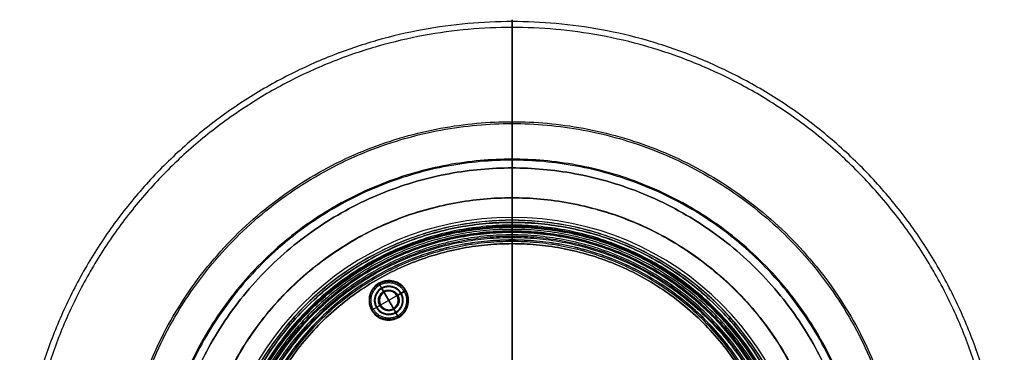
# Model space of a CAD drawing. Header units: millimetres. Extents: x -197 to 303, y -290 to 210.
# Tile 6 of 6: x -196 to 302, y 42 to 210. Entities that reach past the tile are written whole.
import ezdxf

# ---------------------------------------------------------------- set-up
doc = ezdxf.new("R2010")
doc.units = ezdxf.units.MM
doc.header["$MEASUREMENT"] = 0
doc.layers.add('PREDEFINITO', color=7, linetype='Continuous')

msp = doc.modelspace()

# ---------------------------------------------------------------- linework, layer by layer
at = {"layer": 'PREDEFINITO'}
for p, q in [((53.1, 134.88, -156.56), (53.1, 107.33, -156.56)), ((53.1, 134.88, -153.56), (53.1, 107.33, -153.56)), ((53.1, 109.88, -157.56), (53.1, 109.88, -158.56)), ((53.1, 109.88, -157.56), (53.1, 108.38, -157.56)), ((53.1, 108.38, -157.56), (53.1, 108.38, -158.56)), ((53.1, 105.33, -159.56), (53.1, 102.33, -159.56)), ((53.1, 105.33, -158.56), (53.1, 105.33, -159.56)), ((53.1, 104.88, -163.56), (53.1, 102.88, -163.56)), ((53.1, 104.88, -162.06), (53.1, 102.88, -162.06)), ((53.1, 102.33, -158.56), (53.1, 102.33, -159.56)), ((53.1, 96.56, -158.06), (53.1, -35.12, -158.06)), ((53.1, 96.56, -159.56), (53.1, -35.12, -159.56)), ((-14.24, 76.52, -166.76), (-14.24, 76.52, -160.76)), ((-14.24, 76.52, -160.76), (-11.86, 72.4, -160.76)), ((-14.24, 76.52, -159.56), (-14.24, 76.52, -160.76)), ((-11.74, 72.19, -160.76), (-14.24, 76.52, -160.76)), ((-14.24, 76.52, -159.56), (-11.74, 72.19, -159.56)), ((-12.86, 74.13, -167.76), (-13.74, 75.65, -167.76)), ((-9.24, 77.86, -166.76), (-9.24, 77.86, -160.76)), ((-9.24, 77.86, -159.56), (-9.24, 77.86, -160.76)), ((-9.24, 75.11, -167.76), (-9.24, 75.11, -167.01)), ((-9.24, 74.86, -168.46), (-9.24, 74.86, -166.76)), ((-3.18, 71.36, -168.46), (-15.3, 64.36, -168.46)), ((-3.18, 71.36, -166.76), (-15.3, 64.36, -166.76)), ((-3.18, 71.36, -166.76), (-15.3, 64.36, -166.76)), ((-5.12, 70.23, -159.76), (-13.35, 65.48, -159.76)), ((-12.86, 74.13, -167.76), (-12.86, 74.13, -167.01)), ((-12.74, 73.92, -168.46), (-12.74, 73.92, -166.76)), ((-5.74, 61.79, -168.46), (-12.74, 73.92, -168.46)), ((-12.74, 73.92, -166.76), (-5.74, 61.79, -166.76)), ((-5.74, 61.79, -166.76), (-12.74, 73.92, -166.76)), ((-11.74, 72.19, -159.56), (-11.74, 72.19, -160.76)), ((-11.61, 71.97, -160.26), (-11.61, 71.97, -159.76)), ((-11.61, 71.97, -159.76), (-6.86, 63.74, -159.76)), ((-9.24, 72.86, -159.56), (-9.24, 72.86, -160.76)), ((-9.24, 72.61, -160.26), (-9.24, 72.61, -159.76)), ((-4.91, 70.36, -160.76), (-0.58, 72.86, -160.76)), ((-4.91, 70.36, -159.56), (-0.58, 72.86, -159.56)), ((-0.58, 72.86, -160.76), (-4.69, 70.48, -160.76)), ((-1.44, 72.36, -167.76), (-2.96, 71.48, -167.76)), ((-19.24, 67.86, -166.76), (-19.24, 67.86, -160.76)), ((-19.24, 67.86, -159.56), (-19.24, 67.86, -160.76)), ((-17.9, 62.86, -160.76), (-13.57, 65.36, -160.76)), ((-17.9, 62.86, -159.56), (-13.57, 65.36, -159.56)), ((-13.79, 65.23, -160.76), (-17.9, 62.86, -160.76)), ((-16.49, 67.86, -167.76), (-16.49, 67.86, -167.01)), ((-16.24, 67.86, -168.46), (-16.24, 67.86, -166.76)), ((-14.24, 67.86, -159.56), (-14.24, 67.86, -160.76)), ((-13.99, 67.86, -160.26), (-13.99, 67.86, -159.76)), ((-4.49, 67.86, -160.26), (-4.49, 67.86, -159.76)), ((-4.24, 67.86, -159.56), (-4.24, 67.86, -160.76)), ((-2.24, 67.86, -168.46), (-2.24, 67.86, -166.76)), ((-1.99, 67.86, -167.76), (-1.99, 67.86, -167.01)), ((0.76, 67.86, -166.76), (0.76, 67.86, -160.76)), ((0.76, 67.86, -159.56), (0.76, 67.86, -160.76)), ((-15.52, 64.23, -167.76), (-17.03, 63.36, -167.76)), ((-9.24, 63.11, -160.26), (-9.24, 63.11, -159.76)), ((-9.24, 62.86, -159.56), (-9.24, 62.86, -160.76)), ((-9.24, 60.86, -168.46), (-9.24, 60.86, -166.76)), ((-9.24, 60.61, -167.76), (-9.24, 60.61, -167.01)), ((-4.24, 59.2, -160.76), (-6.74, 63.53, -160.76)), ((-6.74, 63.53, -159.56), (-4.24, 59.2, -159.56)), ((-6.61, 63.31, -160.76), (-4.24, 59.2, -160.76)), ((-4.74, 60.06, -167.76), (-5.61, 61.58, -167.76)), ((-9.24, 57.86, -166.76), (-9.24, 57.86, -160.76)), ((-9.24, 57.86, -159.56), (-9.24, 57.86, -160.76))]:
    msp.add_line(p, q, dxfattribs=at)
for centre, radius, start, end in [((53.1, -40.12, -157.56), 150, 360, 180), ((53.1, -40.12, -158.56), 150, 0, 180), ((53.1, -40.12, -158.06), 150, 360, 270), ((53.1, -40.12, -158.56), 148.5, 0, 180), ((53.1, -40.12, -158.06), 148.5, 360, 270), ((53.1, -40.12, -158.56), 145.45, 0, 180), ((53.1, -40.12, -159.06), 145.45, 0, 180), ((53.1, -40.12, -158.56), 142.45, 0, 180), ((53.1, -40.12, -159.06), 142.45, 0, 180), ((-9.24, 67.86, -160.16), 10, 180, 120), ((-9.24, 67.86, -166.76), 10, 120, 300), ((-9.24, 67.86, -160.76), 10, 120, 300), ((-9.24, 67.86, -163.76), 10, 120, 360), ((-9.24, 67.86, -159.56), 10, 120, 180), ((-9.24, 67.86, -160.76), 10, 120, 180), ((-9.24, 67.86, -160.16), 10, 120, 180), ((-9.24, 67.86, -166.76), 10, 0, 120), ((-9.24, 67.86, -160.76), 10, 360, 120), ((-9.24, 67.86, -163.76), 10, 360, 120), ((-9.24, 67.86, -159.56), 10, 300, 120), ((-9.24, 67.86, -167.01), 7.25, 360, 120), ((-9.24, 67.86, -167.76), 7.25, 0, 120), ((-9.24, 67.86, -167.38), 7.25, 0, 120), ((-9.24, 67.86, -168.46), 7, 0, 120), ((-9.24, 67.86, -166.76), 7, 0, 120), ((-9.24, 67.86, -167.61), 7, 0, 120), ((-9.24, 67.86, -167.01), 7.25, 120, 300), ((-9.24, 67.86, -167.76), 7.25, 120, 300), ((-9.24, 67.86, -167.38), 7.25, 120, 360), ((-9.24, 67.86, -166.76), 7, 120, 300), ((-9.24, 67.86, -167.61), 7, 120, 0), ((-9.24, 67.86, -160.16), 5, 180, 120), ((-9.24, 67.86, -160.76), 5, 120, 180), ((-9.24, 67.86, -159.56), 5, 120, 180), ((-9.24, 67.86, -160.16), 5, 120, 180), ((-9.24, 67.86, -160.26), 4.75, 120, 300), ((-9.24, 67.86, -159.76), 4.75, 120, 300), ((-9.24, 67.86, -160.01), 4.75, 120, 0), ((-9.24, 67.86, -160.76), 5, 300, 120), ((-9.24, 67.86, -159.56), 5, 300, 120), ((-9.24, 67.86, -160.26), 4.75, 0, 120), ((-9.24, 67.86, -159.76), 4.75, 360, 120), ((-9.24, 67.86, -160.01), 4.75, 0, 120), ((-9.24, 67.86, -159.56), 10, 180, 300), ((-9.24, 67.86, -160.76), 10, 180, 300), ((-9.24, 67.86, -160.76), 5, 180, 300), ((-9.24, 67.86, -159.56), 5, 180, 300), ((-9.24, 67.86, -160.26), 4.75, 300, 0), ((-9.24, 67.86, -159.76), 4.75, 300, 0), ((-9.24, 67.86, -168.46), 7, 300, 0), ((-9.24, 67.86, -166.76), 7, 300, 0), ((-9.24, 67.86, -167.01), 7.25, 300, 0), ((-9.24, 67.86, -167.76), 7.25, 300, 0), ((-9.24, 67.86, -166.76), 10, 300, 0), ((-9.24, 67.86, -160.76), 10, 300, 360)]:
    msp.add_arc(centre, radius, start, end, dxfattribs=at)
at = {"layer": 'PREDEFINITO', "extrusion": (-1, -1.11092e-16, 4.21893e-13)}
msp.add_rational_spline([(53.1, 134.88, -156.56), (53.1, 198.84, -156.56), (53.1, 208.94, -93.4), (53.1, 219.04, -30.24), (53.1, 158.27, -10.3)], [1, 0.760888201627, 1, 0.760888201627, 1], degree=2, knots=[0, 0, 0, 154.091743, 154.091743, 308.183487, 308.183487, 308.183487], dxfattribs=at)
at = {"layer": 'PREDEFINITO'}
for points, weights, knots in [([(302.16, -40.12, -93.4), (302.16, -289.18, -93.4), (53.1, -289.18, -93.4), (-195.96, -289.18, -93.4), (-195.96, -40.12, -93.4), (-195.96, 208.94, -93.4), (53.1, 208.94, -93.4), (302.16, 208.94, -93.4), (302.16, -40.12, -93.4)], [1, 0.707106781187, 1, 0.707106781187, 1, 0.707106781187, 1, 0.707106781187, 1], [0, 0, 0, 518.316935, 518.316935, 1036.63387, 1036.63387, 1554.950806, 1554.950806, 2073.267741, 2073.267741, 2073.267741]), ([(299.2, -40.12, -92.93), (299.2, -286.21, -92.93), (53.1, -286.21, -92.93), (-193, -286.21, -92.93), (-193, -40.12, -92.93), (-193, 205.98, -92.93), (53.1, 205.98, -92.93), (299.2, 205.98, -92.93), (299.2, -40.12, -92.93)], [1, 0.707106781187, 1, 0.707106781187, 1, 0.707106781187, 1, 0.707106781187, 1], [0, 0, 0, 511.584258, 511.584258, 1023.168516, 1023.168516, 1534.752773, 1534.752773, 2046.337031, 2046.337031, 2046.337031]), ([(251.49, -40.12, -10.3), (251.49, 158.27, -10.3), (53.1, 158.27, -10.3), (-145.29, 158.27, -10.3), (-145.29, -40.12, -10.3), (-145.29, -238.5, -10.3), (53.1, -238.5, -10.3), (251.49, -238.5, -10.3), (251.49, -40.12, -10.3)], [1, 0.707106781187, 1, 0.707106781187, 1, 0.707106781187, 1, 0.707106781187, 1], [-2073.267741, -2073.267741, -2073.267741, -1554.950806, -1554.950806, -1036.63387, -1036.63387, -518.316935, -518.316935, 0, 0, 0]), ([(250.55, -40.12, -13.15), (250.55, 157.34, -13.15), (53.1, 157.34, -13.15), (-144.35, 157.34, -13.15), (-144.35, -40.12, -13.15), (-144.35, -237.57, -13.15), (53.1, -237.57, -13.15), (250.55, -237.57, -13.15), (250.55, -40.12, -13.15)], [1, 0.707106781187, 1, 0.707106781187, 1, 0.707106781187, 1, 0.707106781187, 1], [-1579.620775, -1579.620775, -1579.620775, -1184.715581, -1184.715581, -789.810387, -789.810387, -394.905194, -394.905194, 0, 0, 0]), ([(232.55, -40.12, -5.42), (232.55, -219.56, -5.42), (53.1, -219.56, -5.42), (-126.35, -219.56, -5.42), (-126.35, -40.12, -5.42), (-126.35, 139.33, -5.42), (53.1, 139.33, -5.42), (232.55, 139.33, -5.42), (232.55, -40.12, -5.42)], [0.995750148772, 0.704101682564, 0.995750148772, 0.704101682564, 0.995750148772, 0.704101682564, 0.995750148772, 0.704101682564, 0.995750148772], [0, 0, 0, 396.776243, 396.776243, 793.552487, 793.552487, 1190.32873, 1190.32873, 1587.104974, 1587.104974, 1587.104974]), ([(231.99, -40.12, -8.37), (231.99, -219.01, -8.37), (53.1, -219.01, -8.37), (-125.79, -219.01, -8.37), (-125.79, -40.12, -8.37), (-125.79, 138.78, -8.37), (53.1, 138.78, -8.37), (231.99, 138.78, -8.37), (231.99, -40.12, -8.37)], [0.995750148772, 0.704101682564, 0.995750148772, 0.704101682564, 0.995750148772, 0.704101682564, 0.995750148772, 0.704101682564, 0.995750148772], [0, 0, 0, 394.905194, 394.905194, 789.810387, 789.810387, 1184.715581, 1184.715581, 1579.620775, 1579.620775, 1579.620775]), ([(228.1, -40.12, -156.56), (228.1, 134.88, -156.56), (53.1, 134.88, -156.56), (-121.9, 134.88, -156.56), (-121.9, -40.12, -156.56)], [1, 0.707106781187, 1, 0.707106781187, 1], [-549.778717, -549.778717, -549.778717, -274.889358, -274.889358, 0, 0, 0]), ([(-121.9, -40.12, -153.56), (-121.9, 134.88, -153.56), (53.1, 134.88, -153.56), (228.1, 134.88, -153.56), (228.1, -40.12, -153.56)], [1, 0.707106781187, 1, 0.707106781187, 1], [0, 0, 0, 274.889358, 274.889358, 549.778717, 549.778717, 549.778717]), ([(213.13, -40.12, -3.05), (213.13, 119.92, -3.05), (53.1, 119.92, -3.05), (-106.94, 119.92, -3.05), (-106.94, -40.12, -3.05), (-106.94, -200.15, -3.05), (53.1, -200.15, -3.05), (213.13, -200.15, -3.05), (213.13, -40.12, -3.05)], [1, 0.707106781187, 1, 0.707106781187, 1, 0.707106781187, 1, 0.707106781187, 1], [-1587.104974, -1587.104974, -1587.104974, -1190.32873, -1190.32873, -793.552487, -793.552487, -396.776243, -396.776243, 0, 0, 0]), ([(212.97, -40.12, -6.05), (212.97, 119.75, -6.05), (53.1, 119.75, -6.05), (-106.77, 119.75, -6.05), (-106.77, -40.12, -6.05), (-106.77, -199.98, -6.05), (53.1, -199.98, -6.05), (212.97, -199.98, -6.05), (212.97, -40.12, -6.05)], [1, 0.707106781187, 1, 0.707106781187, 1, 0.707106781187, 1, 0.707106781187, 1], [-1278.930432, -1278.930432, -1278.930432, -959.197824, -959.197824, -639.465216, -639.465216, -319.732608, -319.732608, 0, 0, 0]), ([(201.63, -40.12, -162.09), (201.63, -188.65, -162.09), (53.1, -188.65, -162.09), (-95.44, -188.65, -162.09), (-95.44, -40.12, -162.09), (-95.44, 108.42, -162.09), (53.1, 108.42, -162.09), (201.63, 108.42, -162.09), (201.63, -40.12, -162.09)], [0.853553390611, 0.603553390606, 0.853553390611, 0.603553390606, 0.853553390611, 0.603553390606, 0.853553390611, 0.603553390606, 0.853553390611], [0, 0, 0, 300, 300, 600, 600, 900, 900, 1200, 1200, 1200]), ([(201.6, -40.12, -157.56), (201.6, 108.38, -157.56), (53.1, 108.38, -157.56), (-95.4, 108.38, -157.56), (-95.4, -40.12, -157.56)], [1, 0.707106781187, 1, 0.707106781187, 1], [-466.526509, -466.526509, -466.526509, -233.263255, -233.263255, 0, 0, 0]), ([(200.57, -40.12, -161.03), (200.57, -187.59, -161.03), (53.1, -187.59, -161.03), (-94.38, -187.59, -161.03), (-94.38, -40.12, -161.03), (-94.38, 107.36, -161.03), (53.1, 107.36, -161.03), (200.57, 107.36, -161.03), (200.57, -40.12, -161.03)], [0.853553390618, 0.603553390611, 0.853553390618, 0.603553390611, 0.853553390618, 0.603553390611, 0.853553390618, 0.603553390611, 0.853553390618], [0, 0, 0, 297, 297, 594, 594, 891, 891, 1188, 1188, 1188]), ([(-94.35, -40.12, -156.56), (-94.35, 107.33, -156.56), (53.1, 107.33, -156.56), (200.55, 107.33, -156.56), (200.55, -40.12, -156.56)], [1, 0.707106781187, 1, 0.707106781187, 1], [0, 0, 0, 231.61491, 231.61491, 463.22982, 463.22982, 463.22982]), ([(200.55, -40.12, -153.56), (200.55, 107.33, -153.56), (53.1, 107.33, -153.56), (-94.35, 107.33, -153.56), (-94.35, -40.12, -153.56)], [1, 0.707106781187, 1, 0.707106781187, 1], [-463.22982, -463.22982, -463.22982, -231.61491, -231.61491, 0, 0, 0]), ([(199.14, -40.12, -157.14), (199.14, -186.15, -157.14), (53.1, -186.15, -157.14), (-92.94, -186.15, -157.14), (-92.94, -40.12, -157.14), (-92.94, 105.92, -157.14), (53.1, 105.92, -157.14), (199.14, 105.92, -157.14), (199.14, -40.12, -157.14)], [0.853553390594, 0.603553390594, 0.853553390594, 0.603553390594, 0.853553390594, 0.603553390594, 0.853553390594, 0.603553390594, 0.853553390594], [0, 0, 0, 294.901262, 294.901262, 589.802525, 589.802525, 884.703787, 884.703787, 1179.605049, 1179.605049, 1179.605049]), ([(198.55, -40.12, -159.56), (198.55, 105.33, -159.56), (53.1, 105.33, -159.56), (-92.35, 105.33, -159.56), (-92.35, -40.12, -159.56)], [1, 0.707106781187, 1, 0.707106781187, 1], [-456.946634, -456.946634, -456.946634, -228.473317, -228.473317, 0, 0, 0]), ([(198.1, -40.12, -163.56), (198.1, 104.88, -163.56), (53.1, 104.88, -163.56), (-91.9, 104.88, -163.56), (-91.9, -40.12, -163.56)], [1, 0.707106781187, 1, 0.707106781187, 1], [-455.530935, -455.530935, -455.530935, -227.765467, -227.765467, 0, 0, 0]), ([(197.01, -40.12, -155.02), (197.01, -184.03, -155.02), (53.1, -184.03, -155.02), (-90.82, -184.03, -155.02), (-90.82, -40.12, -155.02), (-90.82, 103.8, -155.02), (53.1, 103.8, -155.02), (197.01, 103.8, -155.02), (197.01, -40.12, -155.02)], [0.853553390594, 0.603553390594, 0.853553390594, 0.603553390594, 0.853553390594, 0.603553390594, 0.853553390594, 0.603553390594, 0.853553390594], [0, 0, 0, 294.901262, 294.901262, 589.802525, 589.802525, 884.703787, 884.703787, 1179.605049, 1179.605049, 1179.605049]), ([(-89.9, -40.12, -163.56), (-89.9, 102.88, -163.56), (53.1, 102.88, -163.56), (196.1, 102.88, -163.56), (196.1, -40.12, -163.56)], [1, 0.707106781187, 1, 0.707106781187, 1], [0, 0, 0, 224.623875, 224.623875, 449.247749, 449.247749, 449.247749]), ([(-89.35, -40.12, -159.56), (-89.35, 102.33, -159.56), (53.1, 102.33, -159.56), (195.55, 102.33, -159.56), (195.55, -40.12, -159.56)], [1, 0.707106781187, 1, 0.707106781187, 1], [0, 0, 0, 223.760928, 223.760928, 447.521856, 447.521856, 447.521856]), ([(194.23, -40.12, -161.51), (194.23, -181.25, -161.51), (53.1, -181.25, -161.51), (-88.03, -181.25, -161.51), (-88.03, -40.12, -161.51), (-88.03, 101.01, -161.51), (53.1, 101.01, -161.51), (194.23, 101.01, -161.51), (194.23, -40.12, -161.51)], [0.922577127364, 0.652360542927, 0.922577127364, 0.652360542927, 0.922577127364, 0.652360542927, 0.922577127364, 0.652360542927, 0.922577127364], [0, 0, 0, 286, 286, 572, 572, 858, 858, 1144, 1144, 1144]), ([(193.43, -40.12, -162.78), (193.43, -180.44, -162.78), (53.1, -180.44, -162.78), (-87.23, -180.44, -162.78), (-87.23, -40.12, -162.78), (-87.23, 100.21, -162.78), (53.1, 100.21, -162.78), (193.43, 100.21, -162.78), (193.43, -40.12, -162.78)], [0.922577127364, 0.652360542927, 0.922577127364, 0.652360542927, 0.922577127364, 0.652360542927, 0.922577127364, 0.652360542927, 0.922577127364], [0, 0, 0, 286, 286, 572, 572, 858, 858, 1144, 1144, 1144]), ([(192.94, -40.12, -160.06), (192.94, 99.72, -160.06), (53.1, 99.72, -160.06), (-86.74, 99.72, -160.06), (-86.74, -40.12, -160.06), (-86.74, -179.95, -160.06), (53.1, -179.95, -160.06), (192.94, -179.95, -160.06), (192.94, -40.12, -160.06)], [1, 0.707106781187, 1, 0.707106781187, 1, 0.707106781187, 1, 0.707106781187, 1], [-1144, -1144, -1144, -858, -858, -572, -572, -286, -286, 0, 0, 0]), ([(191.65, -40.12, -158.6), (191.65, -178.66, -158.6), (53.1, -178.66, -158.6), (-85.45, -178.66, -158.6), (-85.45, -40.12, -158.6), (-85.45, 98.43, -158.6), (53.1, 98.43, -158.6), (191.65, 98.43, -158.6), (191.65, -40.12, -158.6)], [0.922577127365, 0.652360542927, 0.922577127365, 0.652360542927, 0.922577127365, 0.652360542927, 0.922577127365, 0.652360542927, 0.922577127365], [0, 0, 0, 279.675445, 279.675445, 559.350889, 559.350889, 839.026334, 839.026334, 1118.701779, 1118.701779, 1118.701779]), ([(191.58, -40.12, -160.7), (191.58, -178.6, -160.7), (53.1, -178.6, -160.7), (-85.38, -178.6, -160.7), (-85.38, -40.12, -160.7), (-85.38, 98.37, -160.7), (53.1, 98.37, -160.7), (191.58, 98.37, -160.7), (191.58, -40.12, -160.7)], [1, 0.707106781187, 1, 0.707106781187, 1, 0.707106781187, 1, 0.707106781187, 1], [0, 0, 0, 286, 286, 572, 572, 858, 858, 1144, 1144, 1144]), ([(190.84, -40.12, -159.87), (190.84, -177.86, -159.87), (53.1, -177.86, -159.87), (-84.65, -177.86, -159.87), (-84.65, -40.12, -159.87), (-84.65, 97.63, -159.87), (53.1, 97.63, -159.87), (190.84, 97.63, -159.87), (190.84, -40.12, -159.87)], [0.922577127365, 0.652360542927, 0.922577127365, 0.652360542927, 0.922577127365, 0.652360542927, 0.922577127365, 0.652360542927, 0.922577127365], [0, 0, 0, 276.964921, 276.964921, 553.929842, 553.929842, 830.894763, 830.894763, 1107.859684, 1107.859684, 1107.859684]), ([(-83.58, -40.12, -158.06), (-83.58, 96.56, -158.06), (53.1, 96.56, -158.06), (189.77, 96.56, -158.06), (189.77, -40.12, -158.06)], [1, 0.707106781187, 1, 0.707106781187, 1], [0, 0, 0, 214.689286, 214.689286, 429.378573, 429.378573, 429.378573]), ([(189.77, -40.12, -159.56), (189.77, 96.56, -159.56), (53.1, 96.56, -159.56), (-83.58, 96.56, -159.56), (-83.58, -40.12, -159.56)], [1, 0.707106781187, 1, 0.707106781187, 1], [-429.378573, -429.378573, -429.378573, -214.689286, -214.689286, 0, 0, 0]), ([(-14.09, 76.26, -167.46), (-22.5, 71.41, -167.46), (-17.65, 63, -167.46), (-12.79, 54.6, -167.46), (-4.38, 59.45, -167.46), (4.02, 64.3, -167.46), (-0.83, 72.71, -167.46), (-5.69, 81.12, -167.46), (-14.09, 76.26, -167.46)], [0.853553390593, 0.603553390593, 0.853553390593, 0.603553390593, 0.853553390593, 0.603553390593, 0.853553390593, 0.603553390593, 0.853553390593], [0, 0, 0, 0.25, 0.25, 0.5, 0.5, 0.75, 0.75, 1, 1, 1]), ([(-4.74, 60.06, -167.76), (-12.53, 55.56, -167.76), (-17.03, 63.36, -167.76), (-21.53, 71.15, -167.76), (-13.74, 75.65, -167.76)], [1, 0.707106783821, 1, 0.707106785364, 0.999999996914], [-28.274334, -28.274334, -28.274334, -14.137167, -14.137167, 0, 0, 0]), ([(-12.83, 74.07, -166.83), (-19.04, 70.48, -166.83), (-15.45, 64.27, -166.83), (-11.87, 58.05, -166.83), (-5.65, 61.64, -166.83), (0.57, 65.23, -166.83), (-3.02, 71.44, -166.83), (-6.61, 77.66, -166.83), (-12.83, 74.07, -166.83)], [0.853553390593, 0.603553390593, 0.853553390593, 0.603553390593, 0.853553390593, 0.603553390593, 0.853553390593, 0.603553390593, 0.853553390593], [0, 0, 0, 0.25, 0.25, 0.5, 0.5, 0.75, 0.75, 1, 1, 1]), ([(-4.24, 59.2, -160.76), (4.42, 64.2, -160.76), (-0.58, 72.86, -160.76), (-5.58, 81.52, -160.76), (-14.24, 76.52, -160.76)], [1, 0.707106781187, 1, 0.707106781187, 1], [-31.415927, -31.415927, -31.415927, -15.707963, -15.707963, 0, 0, 0]), ([(-13.74, 75.65, -167.76), (-5.94, 80.15, -167.76), (-1.44, 72.36, -167.76), (3.06, 64.56, -167.76), (-4.74, 60.06, -167.76)], [0.999999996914, 0.707106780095, 1, 0.707106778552, 1], [-28.274334, -28.274334, -28.274334, -14.137167, -14.137167, 0, 0, 0]), ([(-12.74, 73.92, -166.76), (-6.68, 77.42, -166.76), (-3.18, 71.36, -166.76), (0.32, 65.29, -166.76), (-5.74, 61.79, -166.76)], [1, 0.707106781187, 1, 0.707106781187, 1], [-21.991149, -21.991149, -21.991149, -10.995574, -10.995574, 0, 0, 0]), ([(-5.74, 61.79, -168.46), (-11.8, 58.29, -168.46), (-15.3, 64.36, -168.46), (-18.8, 70.42, -168.46), (-12.74, 73.92, -168.46)], [1, 0.707106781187, 1, 0.707106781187, 1], [-21.991149, -21.991149, -21.991149, -10.995574, -10.995574, 0, 0, 0]), ([(-5.74, 61.79, -166.76), (-11.8, 58.29, -166.76), (-15.3, 64.36, -166.76), (-18.8, 70.42, -166.76), (-12.74, 73.92, -166.76)], [1, 0.707106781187, 1, 0.707106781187, 1], [-21.991149, -21.991149, -21.991149, -10.995574, -10.995574, 0, 0, 0]), ([(-6.61, 63.31, -160.76), (-11.16, 60.68, -160.76), (-13.79, 65.23, -160.76), (-16.41, 69.78, -160.76), (-11.86, 72.4, -160.76)], [1, 0.707106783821, 1, 0.707106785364, 0.999999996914], [-16.493361, -16.493361, -16.493361, -8.246681, -8.246681, 0, 0, 0]), ([(-11.69, 72.1, -160.61), (-15.93, 69.65, -160.61), (-13.48, 65.41, -160.61), (-11.03, 61.17, -160.61), (-6.79, 63.62, -160.61), (-2.55, 66.06, -160.61), (-5, 70.3, -160.61), (-7.45, 74.54, -160.61), (-11.69, 72.1, -160.61)], [0.853553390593, 0.603553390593, 0.853553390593, 0.603553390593, 0.853553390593, 0.603553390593, 0.853553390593, 0.603553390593, 0.853553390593], [0, 0, 0, 0.25, 0.25, 0.5, 0.5, 0.75, 0.75, 1, 1, 1]), ([(-11.86, 72.4, -160.76), (-7.32, 75.03, -160.76), (-4.69, 70.48, -160.76), (-2.07, 65.93, -160.76), (-6.61, 63.31, -160.76)], [0.999999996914, 0.707106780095, 1, 0.707106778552, 1], [-16.493362, -16.493362, -16.493362, -8.246681, -8.246681, 0, 0, 0])]:
    msp.add_rational_spline(points, weights, degree=2, knots=knots, dxfattribs=at)
at = {"layer": 'PREDEFINITO', "extrusion": (-1, -1.77126e-25, 4.21894e-13)}
msp.add_rational_spline([(53.1, 157.34, -13.15), (53.1, 215.68, -32.29), (53.1, 205.98, -92.93), (53.1, 196.29, -153.56), (53.1, 134.88, -153.56)], [1, 0.760888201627, 1, 0.760888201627, 1], degree=2, knots=[0, 0, 0, 147.928074, 147.928074, 295.856147, 295.856147, 295.856147], dxfattribs=at)
at = {"layer": 'PREDEFINITO', "extrusion": (1, -3.16188e-16, -4.23494e-13)}
msp.add_rational_spline([(53.1, 158.27, -10.3), (53.1, 139.57, -4.16), (53.1, 119.92, -3.05)], [1, 0.991500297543, 1], degree=2, dxfattribs=at)
at = {"layer": 'PREDEFINITO', "extrusion": (1, -6.51907e-16, -4.24872e-13)}
msp.add_rational_spline([(53.1, 119.75, -6.05), (53.1, 139.01, -7.13), (53.1, 157.34, -13.15)], [1, 0.991500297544, 1], degree=2, dxfattribs=at)
at = {"layer": 'PREDEFINITO', "extrusion": (1, -2.66185e-16, -4.28209e-13)}
msp.add_rational_spline([(53.1, 119.92, -3.05), (53.1, 39.96, 1.44), (53.1, -40.12, 1.44)], [1, 0.999605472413, 1], degree=2, dxfattribs=at)
at = {"layer": 'PREDEFINITO', "extrusion": (1, 8.8822e-17, -4.19179e-13)}
msp.add_rational_spline([(53.1, -40.12, -1.56), (53.1, 39.88, -1.56), (53.1, 119.75, -6.05)], [1, 0.999605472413, 1], degree=2, dxfattribs=at)
at = {"layer": 'PREDEFINITO', "extrusion": (-1, 0, 0)}
for points, weights in [([(53.1, 104.88, -163.56), (53.1, 109.88, -163.56), (53.1, 109.88, -158.56)], [1, 0.707106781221, 1]), ([(53.1, 98.37, -160.7), (53.1, 99.72, -163.56), (53.1, 102.88, -163.56)], [1, 0.845154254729, 1]), ([(53.1, 102.88, -162.06), (53.1, 100.67, -162.06), (53.1, 99.72, -160.06)], [1, 0.845154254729, 1])]:
    msp.add_rational_spline(points, weights, degree=2, dxfattribs=at)
at = {"layer": 'PREDEFINITO', "extrusion": (-4.4646e-05, 0, 1)}
msp.add_rational_spline([(-91.9, -40.12, -162.07), (-91.9, 104.88, -162.07), (53.1, 104.88, -162.06), (198.1, 104.88, -162.06), (198.1, -40.12, -162.06)], [1, 0.707106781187, 1, 0.707106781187, 1], degree=2, knots=[0, 0, 0, 227.765468, 227.765468, 455.530935, 455.530935, 455.530935], dxfattribs=at)
at = {"layer": 'PREDEFINITO', "extrusion": (-1, -4.06024e-15, 4.06024e-15)}
msp.add_rational_spline([(53.1, 108.38, -158.56), (53.1, 108.38, -162.06), (53.1, 104.88, -162.06)], [1, 0.707106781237, 1], degree=2, dxfattribs=at)
at = {"layer": 'PREDEFINITO', "extrusion": (1, 1.80239e-25, -4.22773e-13)}
msp.add_rational_spline([(53.1, 105.33, -158.56), (53.1, 105.33, -156.56), (53.1, 107.33, -156.56)], [1, 0.707106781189, 1], degree=2, dxfattribs=at)
at = {"layer": 'PREDEFINITO', "extrusion": (1, 1.77521e-25, -4.22062e-13)}
msp.add_rational_spline([(53.1, 107.33, -153.56), (53.1, 102.33, -153.56), (53.1, 102.33, -158.56)], [1, 0.707106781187, 1], degree=2, dxfattribs=at)
at = {"layer": 'PREDEFINITO', "extrusion": (-4.4646e-05, -1.08585e-20, 1)}
msp.add_rational_spline([(196.1, -40.12, -162.06), (196.1, 102.88, -162.06), (53.1, 102.88, -162.06), (-89.9, 102.88, -162.07), (-89.9, -40.12, -162.07)], [1, 0.707106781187, 1, 0.707106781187, 1], degree=2, knots=[-449.247749, -449.247749, -449.247749, -224.623875, -224.623875, 0, 0, 0], dxfattribs=at)
at = {"layer": 'PREDEFINITO', "extrusion": (1, -3.2099e-15, -5.07531e-15)}
msp.add_rational_spline([(53.1, 99.72, -160.06), (53.1, 98.77, -158.06), (53.1, 96.56, -158.06)], [1, 0.84515425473, 1], degree=2, dxfattribs=at)
at = {"layer": 'PREDEFINITO', "extrusion": (1, 5.61733e-15, 8.88178e-15)}
msp.add_rational_spline([(53.1, 96.56, -159.56), (53.1, 97.82, -159.56), (53.1, 98.37, -160.7)], [1, 0.84515425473, 1], degree=2, dxfattribs=at)
at = {"layer": 'PREDEFINITO', "extrusion": (0.866025, 0.5, -1.34107e-08)}
msp.add_rational_spline([(-13.74, 75.65, -167.76), (-14.24, 76.52, -167.76), (-14.24, 76.52, -166.76)], [1, 0.707106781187, 1], degree=2, dxfattribs=at)
at = {"layer": 'PREDEFINITO', "extrusion": (-0.866025, -0.5, -3.89436e-13)}
msp.add_rational_spline([(-12.74, 73.92, -166.76), (-12.86, 74.13, -166.76), (-12.86, 74.13, -167.01)], [1, 0.707106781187, 1], degree=2, dxfattribs=at)
at = {"layer": 'PREDEFINITO', "extrusion": (0.866025, 0.5, -1.56459e-08)}
msp.add_rational_spline([(-11.86, 72.4, -160.76), (-11.61, 71.97, -160.76), (-11.61, 71.97, -160.26)], [1, 0.707106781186, 1], degree=2, dxfattribs=at)
at = {"layer": 'PREDEFINITO', "extrusion": (0.5, -0.866025, 7.96085e-13)}
msp.add_rational_spline([(-4.69, 70.48, -160.76), (-5.12, 70.23, -160.76), (-5.12, 70.23, -160.26)], [1, 0.707106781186, 1], degree=2, dxfattribs=at)
at = {"layer": 'PREDEFINITO', "extrusion": (0.5, -0.866025, 7.50492e-13)}
msp.add_rational_spline([(-3.18, 71.36, -166.76), (-2.96, 71.48, -166.76), (-2.96, 71.48, -167.01)], [1, 0.707106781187, 1], degree=2, dxfattribs=at)
at = {"layer": 'PREDEFINITO', "extrusion": (-0.5, 0.866025, -8.02691e-13)}
msp.add_rational_spline([(-1.44, 72.36, -167.76), (-0.58, 72.86, -167.76), (-0.58, 72.86, -166.76)], [1, 0.707106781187, 1], degree=2, dxfattribs=at)
at = {"layer": 'PREDEFINITO', "extrusion": (-0.5, 0.866025, -8.04079e-13)}
msp.add_rational_spline([(-13.79, 65.23, -160.76), (-13.35, 65.48, -160.76), (-13.35, 65.48, -160.26)], [1, 0.707106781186, 1], degree=2, dxfattribs=at)
at = {"layer": 'PREDEFINITO', "extrusion": (-0.5, 0.866025, -7.97557e-13)}
msp.add_rational_spline([(-17.03, 63.36, -167.76), (-17.9, 62.86, -167.76), (-17.9, 62.86, -166.76)], [1, 0.707106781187, 1], degree=2, dxfattribs=at)
at = {"layer": 'PREDEFINITO', "extrusion": (0.5, -0.866025, 8.39934e-13)}
msp.add_rational_spline([(-15.3, 64.36, -166.76), (-15.52, 64.23, -166.76), (-15.52, 64.23, -167.01)], [1, 0.707106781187, 1], degree=2, dxfattribs=at)
at = {"layer": 'PREDEFINITO', "extrusion": (-0.866025, -0.5, -3.6865e-13)}
msp.add_rational_spline([(-6.61, 63.31, -160.76), (-6.86, 63.74, -160.76), (-6.86, 63.74, -160.26)], [1, 0.707106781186, 1], degree=2, dxfattribs=at)
at = {"layer": 'PREDEFINITO', "extrusion": (-0.866025, -0.5, -3.73474e-13)}
msp.add_rational_spline([(-5.74, 61.79, -166.76), (-5.61, 61.58, -166.76), (-5.61, 61.58, -167.01)], [1, 0.707106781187, 1], degree=2, dxfattribs=at)
at = {"layer": 'PREDEFINITO', "extrusion": (0.866025, 0.5, 3.61544e-13)}
msp.add_rational_spline([(-4.74, 60.06, -167.76), (-4.24, 59.2, -167.76), (-4.24, 59.2, -166.76)], [1, 0.707106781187, 1], degree=2, dxfattribs=at)

doc.saveas('drawing.dxf')
